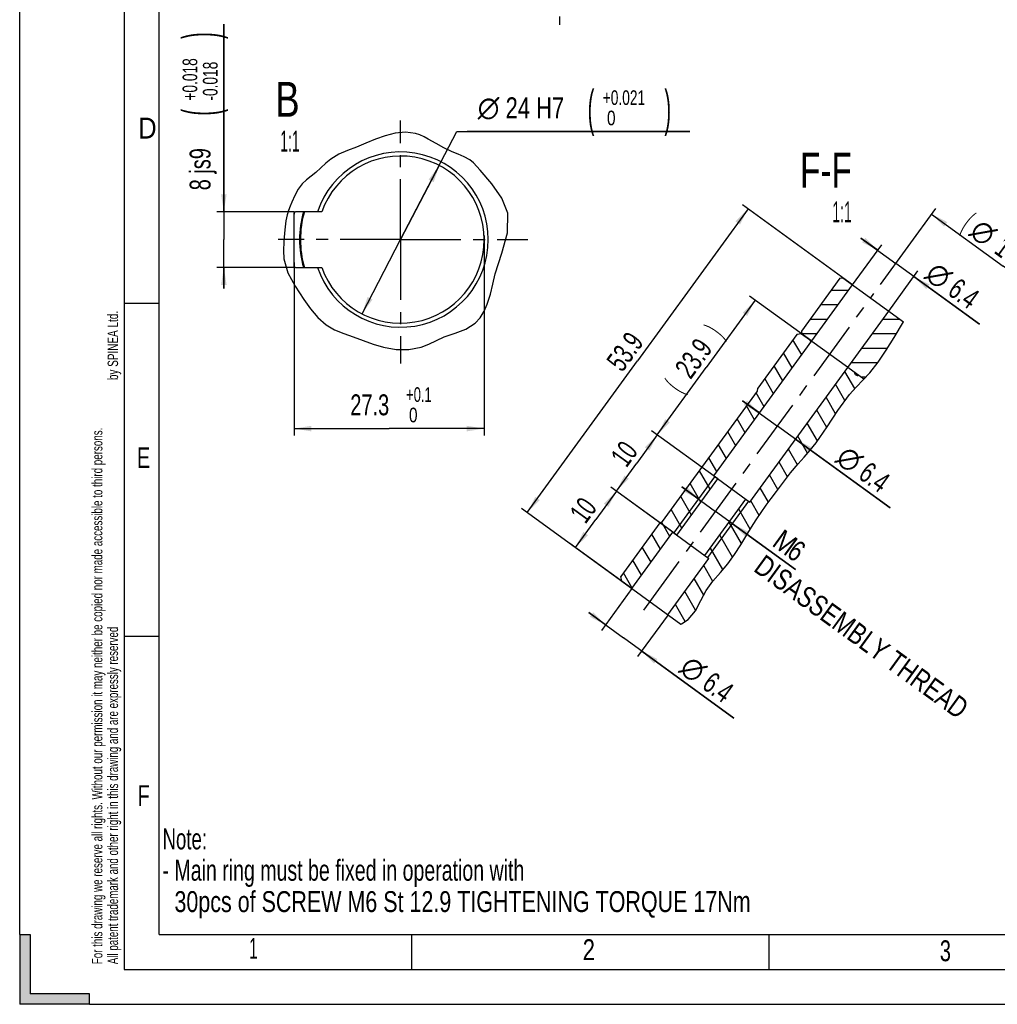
# Model space of a CAD drawing. Header units: millimetres. Extents: x 0 to 420, y 0 to 297.
# Tile 1 of 10: x 0 to 140, y 0 to 141. Entities that reach past the tile are written whole.
import ezdxf
from ezdxf.enums import TextEntityAlignment as Align

# ---------------------------------------------------------------- set-up
doc = ezdxf.new("R2010")
doc.units = ezdxf.units.MM
doc.header["$LTSCALE"] = 23.1
doc.linetypes.add('CENTER', pattern=[0.6, 0.375, -0.075, 0.075, -0.075])
doc.layers.get('0').update_dxf_attribs({"linetype": 'CONTINUOUS'})
doc.layers.add('02___PRT_ALL_AXES', color=7, linetype='CONTINUOUS')
doc.styles.get("Standard").update_dxf_attribs({"font": 'txt', "width": 0.8})
doc.styles.add('TEXTSTYLE_1', font='gdt', dxfattribs={"width": 0.8})
doc.dimstyles.new('DIMSTYLE_10', dxfattribs={"dimtxt": 3, "dimasz": 2.5, "dimexe": 1, "dimexo": 0, "dimgap": 0.75, "dimtad": 1, "dimdec": 3, "dimdsep": 46, "dimtxsty": 'Standard', "dimblk": '_FILLED', "dimblk1": '_FILLED', "dimblk2": '_FILLED', "dimcen": 0.09, "dimclrt": 7, "dimadec": 0, "dimazin": 0, "dimtp": 0.1, "dimtm": 0.1, "dimtfac": 1, "dimtdec": 3, "dimtofl": 0, "dimtmove": 0, "dimatfit": 3, "dimldrblk": '_FILLED', "dimfxl": 0, "dimtolj": 1, "dimarcsym": 0})
doc.dimstyles.new('DIMSTYLE_11', dxfattribs={"dimtxt": 3, "dimasz": 2.5, "dimexe": 1, "dimexo": 0, "dimgap": 0.75, "dimtad": 1, "dimdec": 3, "dimdsep": 46, "dimtxsty": 'Standard', "dimblk": '_FILLED', "dimblk1": '_FILLED', "dimblk2": '_FILLED', "dimcen": 0.09, "dimclrt": 7, "dimadec": 0, "dimazin": 0, "dimtp": 0.3, "dimtm": 0.3, "dimtfac": 1, "dimtdec": 3, "dimtofl": 0, "dimtmove": 0, "dimatfit": 3, "dimldrblk": '_FILLED', "dimfxl": 0, "dimtolj": 1, "dimarcsym": 0})
doc.dimstyles.new('DIMSTYLE_21', dxfattribs={"dimtxt": 3, "dimasz": 2.5, "dimexe": 1, "dimexo": 0, "dimgap": 0.75, "dimtad": 1, "dimdec": 3, "dimdsep": 46, "dimtxsty": 'Standard', "dimblk": '_FILLED', "dimblk1": '_FILLED', "dimblk2": '_FILLED', "dimcen": 0.09, "dimclrt": 7, "dimadec": 0, "dimazin": 0, "dimtp": 0.5, "dimtm": 0.5, "dimtfac": 1, "dimtdec": 3, "dimtofl": 0, "dimtmove": 0, "dimatfit": 3, "dimldrblk": '_FILLED', "dimfxl": 0, "dimtolj": 1, "dimarcsym": 0})
doc.dimstyles.new('DIMSTYLE_22', dxfattribs={"dimtxt": 3, "dimasz": 2.5, "dimexe": 1, "dimexo": 0, "dimtad": 1, "dimdec": 4, "dimdsep": 46, "dimtxsty": 'Standard', "dimblk": '_FILLED', "dimblk1": '_FILLED', "dimblk2": '_FILLED', "dimcen": 0.09, "dimclrt": 7, "dimadec": 0, "dimazin": 0, "dimtol": 1, "dimtp": 0.021, "dimtfac": 0.7, "dimtdec": 4, "dimtmove": 0, "dimatfit": 2, "dimldrblk": '_FILLED', "dimfxl": 0, "dimtolj": 1, "dimarcsym": 0})
doc.dimstyles.new('DIMSTYLE_23', dxfattribs={"dimtxt": 3, "dimasz": 2.5, "dimexe": 1, "dimexo": 0, "dimgap": 0.75, "dimtad": 1, "dimdec": 3, "dimdsep": 46, "dimtxsty": 'Standard', "dimblk": '_FILLED', "dimblk1": '_FILLED', "dimblk2": '_FILLED', "dimcen": 0.09, "dimclrt": 7, "dimadec": 0, "dimazin": 0, "dimtol": 1, "dimtp": 0.018, "dimtm": 0.018, "dimtfac": 0.7, "dimtdec": 3, "dimtofl": 0, "dimtmove": 0, "dimatfit": 3, "dimldrblk": '_FILLED', "dimfxl": 0, "dimtolj": 1, "dimarcsym": 0})
doc.dimstyles.new('DIMSTYLE_24', dxfattribs={"dimtxt": 3, "dimasz": 2.5, "dimexe": 1, "dimexo": 0, "dimgap": 0.75, "dimtad": 1, "dimdec": 3, "dimdsep": 46, "dimtxsty": 'Standard', "dimblk": '_FILLED', "dimblk1": '_FILLED', "dimblk2": '_FILLED', "dimcen": 0.09, "dimclrt": 7, "dimadec": 0, "dimazin": 0, "dimtol": 1, "dimtp": 0.1, "dimtfac": 0.7, "dimtdec": 3, "dimtofl": 0, "dimtmove": 0, "dimatfit": 3, "dimldrblk": '_FILLED', "dimfxl": 0, "dimtolj": 1, "dimarcsym": 0})
doc.dimstyles.new('DIMSTYLE_9', dxfattribs={"dimtxt": 3, "dimasz": 2.5, "dimexe": 1, "dimexo": 0, "dimgap": 0.75, "dimtad": 1, "dimdec": 3, "dimdsep": 46, "dimtxsty": 'Standard', "dimblk": '_FILLED', "dimblk1": '_FILLED', "dimblk2": '_FILLED', "dimcen": 0.09, "dimclrt": 7, "dimadec": 0, "dimazin": 0, "dimtp": 0.2, "dimtm": 0.2, "dimtfac": 1, "dimtdec": 3, "dimtofl": 0, "dimtmove": 0, "dimatfit": 3, "dimldrblk": '_FILLED', "dimfxl": 0, "dimtolj": 1, "dimarcsym": 0})

# ---------------------------------------------------------------- blocks, each defined once
blk = doc.blocks.new('_FILLED')
at = {"color": 0, "linetype": 'ByBlock'}
blk.add_solid([(0, 0), (-1, 0.16), (-1, -0.16)], dxfattribs=at)
blk = doc.blocks.new('*D17')
at = {"color": 7, "linetype": 'Continuous'}
for p, q in [((100.21, 75.43), (90.7, 82.34)), ((91.51, 81.75), (88.57, 77.7)), ((85.64, 73.66), (88.57, 77.7)), ((93.87, 67.68), (84.83, 74.25))]:
    blk.add_line(p, q, dxfattribs=at)
at = {"color": 7, "linetype": 'Continuous', "xscale": 2.5, "yscale": 2.5, "zscale": 2.5}
for p, rotation in [((91.51, 81.75), 54), ((85.64, 73.66), 234)]:
    blk.add_blockref('_FILLED', p, dxfattribs=dict(at, rotation=rotation))
at = {"color": 7, "linetype": 'Continuous', "width": 0.678571}
blk.add_text('10', height=3, rotation=54, dxfattribs=at).set_placement((87.97, 78.15), align=Align.CENTER)
blk = doc.blocks.new('*D18')
at = {"color": 7, "linetype": 'Continuous'}
for p, q in [((97.46, 72.53), (95.03, 74.29)), ((95.03, 74.29), (99.88, 70.77)), ((111.37, 62.42), (99.88, 70.77)), ((102.31, 69), (111.37, 62.42))]:
    blk.add_line(p, q, dxfattribs=at)
at = {"color": 7, "linetype": 'Continuous', "xscale": 2.5, "yscale": 2.5, "zscale": 2.5}
for p, rotation in [((97.46, 72.53), 324), ((102.31, 69), 144)]:
    blk.add_blockref('_FILLED', p, dxfattribs=dict(at, rotation=rotation))
at = {"color": 7, "linetype": 'Continuous'}
for s, width, p in [('M', 0.857143, (107.83, 65.92)), ('6', 0.785714, (109.91, 64.41)), ('DISASSEMBLY THREAD', 0.794974, (105.18, 62.28))]:
    blk.add_text(s, height=3, rotation=-36, dxfattribs=dict(at, width=width)).set_placement(p)
blk = doc.blocks.new('*D21')
at = {"color": 7, "linetype": 'Continuous'}
for p, q in [((105.56, 101.08), (98.54, 91.42)), ((113.67, 95.19), (104.75, 101.67)), ((91.51, 81.75), (98.54, 91.42)), ((100.19, 75.45), (90.7, 82.34))]:
    blk.add_line(p, q, dxfattribs=at)
at = {"color": 7, "linetype": 'Continuous', "xscale": 2.5, "yscale": 2.5, "zscale": 2.5}
for p, rotation in [((105.56, 101.08), 54), ((91.51, 81.75), 234)]:
    blk.add_blockref('_FILLED', p, dxfattribs=dict(at, rotation=rotation))
at = {"color": 7, "linetype": 'Continuous'}
for s, width, p in [(')', 0.428571, (100.83, 95.85)), ('23.9', 0.714286, (97.93, 91.86)), ('(', 0.428571, (95.03, 87.87))]:
    blk.add_text(s, height=3, rotation=54, dxfattribs=dict(at, width=width)).set_placement(p, align=Align.CENTER)
blk = doc.blocks.new('*D22')
at = {"color": 7, "linetype": 'Continuous'}
for p, q in [((119.55, 103.28), (103.72, 114.78)), ((104.53, 114.19), (88.69, 92.39)), ((72.85, 70.59), (88.69, 92.39)), ((87.63, 59.85), (72.04, 71.18))]:
    blk.add_line(p, q, dxfattribs=at)
at = {"color": 7, "linetype": 'Continuous', "xscale": 2.5, "yscale": 2.5, "zscale": 2.5}
for p, rotation in [((104.53, 114.19), 54), ((72.85, 70.59), 234)]:
    blk.add_blockref('_FILLED', p, dxfattribs=dict(at, rotation=rotation))
at = {"color": 7, "linetype": 'Continuous', "width": 0.696429}
blk.add_text('53.9', height=3, rotation=54, dxfattribs=at).set_placement((88.08, 92.83), align=Align.CENTER)
blk = doc.blocks.new('*D24')
at = {"color": 7, "linetype": 'Continuous'}
for p, q in [((106.19, 84.89), (103.76, 86.65)), ((103.76, 86.65), (108.77, 83.01)), ((124.95, 71.25), (108.77, 83.01)), ((111.36, 81.13), (124.95, 71.25))]:
    blk.add_line(p, q, dxfattribs=at)
at = {"color": 7, "linetype": 'Continuous', "xscale": 2.5, "yscale": 2.5, "zscale": 2.5}
for p, rotation in [((106.19, 84.89), 324), ((111.36, 81.13), 144)]:
    blk.add_blockref('_FILLED', p, dxfattribs=dict(at, rotation=rotation))
at = {"color": 7, "linetype": 'Continuous', "style": 'TEXTSTYLE_1'}
blk.add_text('n', height=3, rotation=-36, dxfattribs=at).set_placement((116.96, 77.99))
at = {"color": 7, "linetype": 'Continuous', "width": 0.714286}
blk.add_text('6.4', height=3, rotation=-36, dxfattribs=at).set_placement((120.19, 75.64))
blk = doc.blocks.new('*D29')
at = {"color": 7, "linetype": 'Continuous'}
for p, q in [((119.55, 103.28), (123.74, 109.05)), ((123.16, 108.24), (120.73, 110.01)), ((120.73, 110.01), (125.74, 106.36)), ((137.77, 97.63), (125.74, 106.36)), ((124.73, 99.52), (128.92, 105.29)), ((128.33, 104.48), (137.77, 97.63))]:
    blk.add_line(p, q, dxfattribs=at)
at = {"color": 7, "linetype": 'Continuous', "xscale": 2.5, "yscale": 2.5, "zscale": 2.5}
for p, rotation in [((123.16, 108.24), 324), ((128.33, 104.48), 144)]:
    blk.add_blockref('_FILLED', p, dxfattribs=dict(at, rotation=rotation))
at = {"color": 7, "linetype": 'Continuous', "style": 'TEXTSTYLE_1'}
blk.add_text('n', height=3, rotation=-36, dxfattribs=at).set_placement((129.77, 104.37))
at = {"color": 7, "linetype": 'Continuous', "width": 0.714286}
blk.add_text('6.4', height=3, rotation=-36, dxfattribs=at).set_placement((133.01, 102.01))
blk = doc.blocks.new('*D39')
at = {"color": 7, "linetype": 'Continuous'}
for p, q in [((85.64, 73.66), (82.7, 69.61)), ((94.31, 67.35), (84.83, 74.25)), ((79.76, 65.57), (82.7, 69.61)), ((87.87, 59.68), (78.95, 66.16))]:
    blk.add_line(p, q, dxfattribs=at)
at = {"color": 7, "linetype": 'Continuous', "xscale": 2.5, "yscale": 2.5, "zscale": 2.5}
for p, rotation in [((85.64, 73.66), 54), ((79.76, 65.57), 234)]:
    blk.add_blockref('_FILLED', p, dxfattribs=dict(at, rotation=rotation))
at = {"color": 7, "linetype": 'Continuous', "width": 0.678571}
blk.add_text('10', height=3, rotation=54, dxfattribs=at).set_placement((82.09, 70.06), align=Align.CENTER)
blk = doc.blocks.new('*D40')
at = {"color": 7, "linetype": 'Continuous'}
for p, q in [((87.87, 59.68), (83.51, 53.67)), ((84.09, 54.48), (81.67, 56.24)), ((81.67, 56.24), (86.68, 52.6)), ((93.05, 55.91), (88.68, 49.91)), ((102.51, 41.1), (86.68, 52.6)), ((89.27, 50.72), (102.51, 41.1))]:
    blk.add_line(p, q, dxfattribs=at)
at = {"color": 7, "linetype": 'Continuous', "xscale": 2.5, "yscale": 2.5, "zscale": 2.5}
for p, rotation in [((84.09, 54.48), 324), ((89.27, 50.72), 144)]:
    blk.add_blockref('_FILLED', p, dxfattribs=dict(at, rotation=rotation))
at = {"color": 7, "linetype": 'Continuous', "style": 'TEXTSTYLE_1'}
blk.add_text('n', height=3, rotation=-36, dxfattribs=at).set_placement((94.52, 47.84))
at = {"color": 7, "linetype": 'Continuous', "width": 0.714286}
blk.add_text('6.4', height=3, rotation=-36, dxfattribs=at).set_placement((97.75, 45.48))
blk = doc.blocks.new('DOUBLE_FILLED')
at = {"color": 0, "linetype": 'ByBlock'}
for points in [[(-1, 0), (-2, 0.16), (-2, -0.16)], [(0, 0), (-1, 0.16), (-1, -0.16)]]:
    blk.add_solid(points, dxfattribs=at)
blk = doc.blocks.new('*D58')
at = {"color": 7, "linetype": 'Continuous'}
for p, q in [((123.55, 103.35), (131.47, 114.24)), ((130.88, 113.44), (141.13, 105.99)), ((151.38, 98.55), (141.13, 105.99))]:
    blk.add_line(p, q, dxfattribs=at)
at = {"color": 7, "linetype": 'Continuous', "xscale": 2.5, "yscale": 2.5, "zscale": 2.5}
for name, p, rotation in [('_FILLED', (130.88, 113.44), 144), ('DOUBLE_FILLED', (151.38, 98.55), 324)]:
    blk.add_blockref(name, p, dxfattribs=dict(at, rotation=rotation))
at = {"color": 7, "linetype": 'Continuous'}
for s, width, p in [('(', 0.428571, (135.28, 111.17)), ('177', 0.714286, (141.63, 106.55)), (')', 0.428571, (144.75, 104.29))]:
    blk.add_text(s, height=3, rotation=-36, dxfattribs=dict(at, width=width)).set_placement(p, align=Align.CENTER)
at = {"color": 7, "linetype": 'Continuous', "style": 'TEXTSTYLE_1'}
blk.add_text('n', height=3, rotation=-36, dxfattribs=at).set_placement((137.41, 109.62), align=Align.CENTER)
blk = doc.blocks.new('*D59')
at = {"color": 7, "linetype": 'Continuous'}
for p, q in [((54.67, 109.78), (62.74, 125.29)), ((62.74, 125.29), (96.18, 125.29)), ((96.18, 125.29), (64.24, 125.29)), ((60.21, 120.43), (54.67, 109.78)), ((49.13, 99.14), (54.67, 109.78))]:
    blk.add_line(p, q, dxfattribs=at)
at = {"color": 7, "linetype": 'Continuous', "xscale": 2.5, "yscale": 2.5, "zscale": 2.5}
for p, rotation in [((60.21, 120.43), 62.5139714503), ((49.13, 99.14), 242.5139714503)]:
    blk.add_blockref('_FILLED', p, dxfattribs=dict(at, rotation=rotation))
at = {"color": 7, "linetype": 'Continuous'}
for s, height, width, p in [('(', 5.03, 0.428571, (81.52, 126.19)), (')', 5.03, 0.428571, (92.53, 126.19)), ('24 H7', 3, 0.785714, (69.74, 127.2)), ('+0.021', 2.1, 0.702381, (83.68, 129.11)), (' 0', 2.1, 0.785714, (83.68, 126.19))]:
    blk.add_text(s, height=height, dxfattribs=dict(at, width=width)).set_placement(p)
at = {"color": 7, "linetype": 'Continuous', "style": 'TEXTSTYLE_1'}
blk.add_text('n', height=3, dxfattribs=at).set_placement((65.74, 127.2))
blk = doc.blocks.new('*D60')
at = {"color": 7, "linetype": 'Continuous'}
for p, q in [((29.3, 113.78), (29.3, 140.73)), ((29.3, 140.73), (29.3, 109.78)), ((39.37, 113.78), (28.3, 113.78)), ((29.3, 102.78), (29.3, 109.78)), ((39.37, 105.78), (28.3, 105.78)), ((29.3, 105.78), (29.3, 102.78))]:
    blk.add_line(p, q, dxfattribs=at)
at = {"color": 7, "linetype": 'Continuous', "xscale": 2.5, "yscale": 2.5, "zscale": 2.5}
for p, rotation in [((29.3, 113.78), 270), ((29.3, 105.78), 90)]:
    blk.add_blockref('_FILLED', p, dxfattribs=dict(at, rotation=rotation))
at = {"color": 7, "linetype": 'Continuous'}
for s, height, width, p in [(')', 5.03, 0.428571, (28.4, 138.58)), ('+0.018', 2.1, 0.702381, (25.48, 129.73)), ('-0.018', 2.1, 0.702381, (28.4, 129.73)), ('(', 5.03, 0.428571, (28.4, 127.58)), ('8 js9', 3, 0.714286, (27.39, 116.86))]:
    blk.add_text(s, height=height, rotation=90, dxfattribs=dict(at, width=width)).set_placement(p)
blk = doc.blocks.new('*D61')
at = {"color": 7, "linetype": 'Continuous'}
for p, q in [((66.67, 110.38), (66.67, 81.65)), ((39.37, 106.51), (39.37, 81.65)), ((39.37, 82.65), (53.02, 82.65)), ((66.67, 82.65), (53.02, 82.65))]:
    blk.add_line(p, q, dxfattribs=at)
at = {"color": 7, "linetype": 'Continuous', "xscale": 2.5, "yscale": 2.5, "zscale": 2.5, "rotation": 180}
blk.add_blockref('_FILLED', (39.37, 82.65), dxfattribs=at)
at = {"color": 7, "linetype": 'Continuous', "xscale": 2.5, "yscale": 2.5, "zscale": 2.5}
blk.add_blockref('_FILLED', (66.67, 82.65), dxfattribs=at)
at = {"color": 7, "linetype": 'Continuous'}
for s, height, width, p in [('+0.1', 2.1, 0.660714, (57.3, 86.48)), ('27.3', 3, 0.714286, (50.24, 84.56)), (' 0', 2.1, 0.785714, (56.18, 83.55))]:
    blk.add_text(s, height=height, dxfattribs=dict(at, width=width)).set_placement(p, align=Align.CENTER)

msp = doc.modelspace()

# ---------------------------------------------------------------- linework, layer by layer
at = {"color": 7, "linetype": 'Continuous'}
for p, q in [((15, 292), (15, 5)), ((0, 10), (0, 287)), ((20, 10), (20, 287)), ((52.453253, 124.669026), (51.053652, 124.175659)), ((53.901417, 125.036516), (52.453253, 124.669026)), ((55.372078, 125.18686), (53.901417, 125.036516)), ((56.803565, 125.012472), (55.372078, 125.18686)), ((57.430978, 124.800793), (56.803565, 125.012472)), ((58.040467, 124.524842), (57.430978, 124.800793)), ((58.635275, 124.211099), (58.040467, 124.524842)), ((48.331905, 123.06628), (47.059531, 122.575567)), ((49.695022, 123.623505), (48.331905, 123.06628)), ((51.053652, 124.175659), (49.695022, 123.623505)), ((59.766525, 123.568593), (58.635275, 124.211099)), ((60.897115, 122.939316), (59.766525, 123.568593)), ((45.81513, 122.033762), (44.668485, 121.349052)), ((47.059531, 122.575567), (45.81513, 122.033762)), ((62.069732, 122.379388), (60.897115, 122.939316)), ((62.940395, 122.038084), (62.069732, 122.379388)), ((63.79841, 121.682399), (62.940395, 122.038084)), ((64.588333, 121.23457), (63.79841, 121.682399)), ((43.927967, 120.731744), (43.220847, 120.060332)), ((44.668485, 121.349052), (43.927967, 120.731744)), ((65.118276, 120.795144), (64.588333, 121.23457)), ((65.604954, 120.288637), (65.118276, 120.795144)), ((66.076598, 119.746305), (65.604954, 120.288637)), ((41.822592, 118.881834), (41.15452, 118.366185)), ((42.493329, 119.402859), (41.822592, 118.881834)), ((43.220847, 120.060332), (42.493329, 119.402859)), ((67.752217, 117.788018), (66.076598, 119.746305)), ((40.547137, 117.800113), (39.954258, 117.001281)), ((41.15452, 118.366185), (40.547137, 117.800113)), ((69.213263, 115.73895), (67.752217, 117.788018)), ((39.476684, 116.105084), (39.058873, 115.16703)), ((39.954258, 117.001281), (39.476684, 116.105084)), ((38.800346, 114.560385), (38.564433, 113.952224)), ((39.058873, 115.16703), (38.800346, 114.560385)), ((70.083464, 113.564283), (69.213263, 115.73895)), ((38.371981, 113.33532), (38.201158, 112.475482)), ((38.564433, 113.952224), (38.371981, 113.33532)), ((39.369266, 113.580874), (39.369266, 105.980874)), ((43.355557, 113.780874), (39.569265, 113.780874)), ((70.028111, 110.751303), (70.083464, 113.564283)), ((38.201158, 112.475482), (38.102212, 111.594896)), ((38.028536, 110.702236), (37.916787, 109.465308)), ((38.102212, 111.594896), (38.028536, 110.702236)), ((69.204156, 107.814483), (70.028111, 110.751303)), ((37.916787, 109.465308), (37.850064, 108.238601)), ((37.850064, 108.238601), (37.914054, 107.038816)), ((68.251753, 104.86366), (69.204156, 107.814483)), ((37.914054, 107.038816), (38.496089, 105.00634)), ((38.496089, 105.00634), (39.527377, 103.072899)), ((39.569265, 105.780874), (43.355557, 105.780874)), ((67.89178, 103.396992), (68.251753, 104.86366)), ((67.548328, 101.94888), (67.89178, 103.396992)), ((99.624096, 75.856519), (119.550016, 103.282195)), ((117.715178, 104.244425), (112.190018, 96.639696)), ((117.715178, 104.244425), (118.13426, 104.310802)), ((118.13426, 104.310802), (126.840606, 97.985271)), ((39.527377, 103.072899), (40.776101, 101.20024)), ((67.106935, 100.513348), (67.548328, 101.94888)), ((116.460746, 102.517848), (118.994685, 102.517848)), ((15, 100.67), (20, 100.67)), ((40.776101, 101.20024), (41.744024, 99.834346)), ((66.668228, 99.496402), (67.106935, 100.513348)), ((114.952233, 100.441559), (117.486173, 100.441559)), ((41.744024, 99.834346), (42.785364, 98.580173)), ((66.101697, 98.556131), (66.668228, 99.496402)), ((104.801804, 72.094693), (124.727724, 99.52037)), ((42.785364, 98.580173), (43.981594, 97.536819)), ((43.981594, 97.536819), (45.196508, 96.849131)), ((64.045101, 96.938527), (65.389706, 97.765783)), ((65.389706, 97.765783), (66.101697, 98.556131)), ((113.443721, 98.365269), (115.97766, 98.365269)), ((123.888495, 98.365269), (126.317583, 98.365269)), ((125.521613, 95.738561), (126.840606, 97.985271)), ((45.196508, 96.849131), (46.518468, 96.307082)), ((46.518468, 96.307082), (47.873978, 95.819591)), ((60.924913, 95.819591), (62.500616, 96.371238)), ((62.500616, 96.371238), (64.045101, 96.938527)), ((111.517531, 96.139423), (105.933572, 88.453761)), ((112.215933, 96.250039), (111.517531, 96.139423)), ((112.190018, 96.639696), (112.256389, 96.220645)), ((112.215933, 96.250039), (113.672163, 95.192025)), ((112.245566, 96.28898), (114.469148, 96.28898)), ((122.379983, 96.28898), (125.844752, 96.28898)), ((47.873978, 95.819591), (49.314306, 95.278978)), ((49.314306, 95.278978), (50.750301, 94.761093)), ((50.750301, 94.761093), (52.224289, 94.331327)), ((57.604938, 94.331327), (58.718218, 94.774579)), ((58.718218, 94.774579), (59.808213, 95.306756)), ((59.808213, 95.306756), (60.924913, 95.819591)), ((112.235757, 93.214982), (110.976926, 95.395343)), ((113.586921, 95.074699), (113.408644, 95.383483)), ((118.817096, 91.454012), (113.70462, 95.168444)), ((124.364745, 93.884997), (125.521613, 95.738561)), ((52.224289, 94.331327), (54.027958, 94.022852)), ((54.027958, 94.022852), (55.851536, 93.998291)), ((55.851536, 93.998291), (57.604938, 94.331327)), ((110.884594, 91.355266), (109.625762, 93.535626)), ((120.87147, 94.212691), (124.569269, 94.212691)), ((123.229072, 92.206396), (124.364745, 93.884997)), ((119.362958, 92.136401), (123.173372, 92.136401)), ((121.992518, 90.652512), (123.229072, 92.206396)), ((109.533431, 89.495549), (108.274599, 91.675909)), ((119.865233, 88.400342), (118.44092, 90.867325)), ((121.156601, 89.754263), (118.849872, 91.4302)), ((121.037661, 89.626455), (121.992518, 90.652512)), ((108.182268, 87.635832), (106.923436, 89.816193)), ((120.04598, 88.600278), (121.037661, 89.626455)), ((120.735636, 90.060112), (121.441226, 90.060112)), ((92.273132, 69.31152), (105.86955, 88.025383)), ((106.831104, 85.776116), (105.681736, 87.76688)), ((105.86955, 88.025383), (105.933572, 88.453761)), ((118.443564, 86.662745), (117.089757, 89.007609)), ((119.086205, 87.538605), (120.04598, 88.600278)), ((117.107586, 84.776726), (115.738593, 87.147892)), ((117.41976, 85.267395), (119.086205, 87.538605)), ((105.479941, 83.916399), (104.330573, 85.907163)), ((115.833471, 82.783559), (114.38743, 85.288175)), ((115.908164, 82.891499), (117.41976, 85.267395)), ((104.128778, 82.056682), (102.97941, 84.047446)), ((114.511536, 80.873218), (113.036267, 83.428459)), ((102.777615, 80.196966), (101.628247, 82.18773)), ((114.311547, 80.584212), (115.908164, 82.891499)), ((113.091788, 79.132293), (111.685104, 81.568742)), ((113.471496, 79.562951), (114.311547, 80.584212)), ((101.426451, 78.337249), (100.277083, 80.328013)), ((111.628027, 77.467601), (110.33394, 79.709026)), ((112.594725, 78.568532), (113.471496, 79.562951)), ((100.075288, 76.477532), (98.92592, 78.468296)), ((110.207763, 75.727571), (108.982777, 77.849309)), ((111.716624, 77.574101), (112.594725, 78.568532)), ((99.107248, 73.954228), (97.574757, 76.60858)), ((110.64499, 76.285913), (111.716624, 77.574101)), ((93.908047, 67.648792), (99.785899, 75.738962)), ((94.312555, 67.354899), (100.190408, 75.445069)), ((99.624096, 75.856519), (104.801804, 72.094693)), ((108.824451, 73.923539), (107.631614, 75.989592)), ((108.602717, 73.629819), (109.612219, 74.967058)), ((109.612219, 74.967058), (110.64499, 76.285913)), ((97.756084, 72.094511), (96.223594, 74.748863)), ((107.462482, 72.082537), (106.280451, 74.129876)), ((107.863994, 72.634803), (108.602717, 73.629819)), ((96.404921, 70.234794), (94.87243, 72.889146)), ((98.35764, 64.415973), (104.235493, 72.506143)), ((98.762148, 64.122081), (104.640001, 72.21225)), ((106.131857, 70.187248), (104.929288, 72.270159)), ((107.135428, 71.632687), (107.863994, 72.634803)), ((95.053758, 68.375078), (93.521267, 71.02943)), ((104.847797, 68.211304), (103.195002, 71.07403)), ((106.422982, 70.619708), (107.135428, 71.632687)), ((91.885504, 69.118255), (92.273132, 69.31152)), ((105.019385, 68.488619), (105.710604, 69.561483)), ((105.710604, 69.561483), (106.422982, 70.619708)), ((91.885504, 69.118255), (86.301544, 61.432594)), ((93.319472, 67.178949), (92.12956, 69.239937)), ((103.603297, 66.166843), (101.843838, 69.214314)), ((104.347044, 67.402004), (105.019385, 68.488619)), ((87.868391, 59.676179), (93.746243, 67.766349)), ((91.968309, 65.319233), (90.709477, 67.499593)), ((93.746243, 67.766349), (98.923952, 64.004523)), ((102.322623, 64.185034), (100.492675, 67.354597)), ((103.493468, 65.984448), (104.347044, 67.402004)), ((90.617146, 63.459516), (89.358314, 65.639876)), ((100.926417, 62.403335), (99.141512, 65.49488)), ((102.612333, 64.586712), (103.493468, 65.984448)), ((89.265982, 61.599799), (88.007151, 63.78016)), ((93.046099, 55.914354), (98.923952, 64.004523)), ((101.648324, 63.250128), (102.612333, 64.586712)), ((99.475766, 60.715935), (98.173471, 62.971576)), ((100.578356, 61.995062), (101.648324, 63.250128)), ((86.41216, 60.734193), (86.301544, 61.432594)), ((87.914819, 59.740083), (86.655987, 61.920443)), ((98.184662, 58.752194), (96.822308, 61.111859)), ((99.497947, 60.746716), (100.578356, 61.995062)), ((86.41216, 60.734193), (94.884614, 54.578595)), ((97.758799, 57.951682), (98.534417, 59.409642)), ((98.534417, 59.409642), (99.497947, 60.746716)), ((97.015549, 56.577157), (95.471145, 59.252142)), ((95.515794, 54.974807), (94.119982, 57.392426)), ((96.976029, 56.504072), (97.758799, 57.951682)), ((94.967093, 54.608369), (95.939494, 55.257766)), ((95.939494, 55.257766), (96.976029, 56.504072)), ((94.884614, 54.578595), (94.967093, 54.608369)), ((15, 52.84), (20, 52.84)), ((0, 10), (0, 0)), ((0, 10), (1.5, 10)), ((1.5, 10), (1.5, 1.5)), ((20, 10), (410, 10)), ((56.25, 10), (56.25, 5)), ((107.5, 10), (107.5, 5)), ((15, 5), (415, 5)), ((10, 1.5), (1.5, 1.5)), ((10, 0), (10, 1.5)), ((10, 0), (0, 0)), ((10, 0), (410, 0))]:
    msp.add_line(p, q, dxfattribs=at)
for centre, radius, start, end in [((54.669266, 109.780874), 12.57735, 198.54395093, 161.45604907), ((54.669266, 109.780874), 12, 199.47122063, 160.52877937), ((54.669266, 109.780874), 15.708824, 165.31637593, 166.99283634), ((39.569266, 113.580874), 0.2, 90, 180), ((54.669266, 109.780874), 14.5, 163.98484687, 196.01515313), ((54.669266, 109.780874), 14.377777, 163.84562909, 196.15437091), ((54.669266, 109.780874), 15.708824, 193.00716366, 194.68362407), ((39.569266, 105.980874), 0.2, 180, 270), ((120.221405, 90.680936), 0.4, 174, 294)]:
    msp.add_arc(centre, radius, start, end, dxfattribs=at)
for points in [[(1.5, 1.5), (0, 0), (1.5, 10)], [(0, 0), (0, 10), (1.5, 10)], [(10, 1.5), (0, 0), (1.5, 1.5)], [(10, 1.5), (10, 0), (0, 0)]]:
    msp.add_solid(points, dxfattribs=at)
at = {"layer": '02___PRT_ALL_AXES', "color": 7, "linetype": 'CENTER'}
for p, q in [((77.483488, 197.261172), (77.483488, 140.614113)), ((54.669266, 109.780874), (54.669266, 126.891994)), ((54.669266, 109.780874), (37.119196, 109.780874)), ((54.669266, 109.780874), (72.935629, 109.780874)), ((54.669266, 109.780874), (54.669266, 92.01318)), ((89.575567, 56.581741), (122.613617, 102.054715))]:
    msp.add_line(p, q, dxfattribs=at)

# ---------------------------------------------------------------- texts
at = {"color": 7, "linetype": 'Continuous'}
for s, height, width, p in [('B', 5, 0.785714, (40.174697, 127.417027)), ('1:1', 3, 0.5, (40.174697, 122.417027)), ('F-F', 5, 0.714286, (119.432039, 117.259253)), ('1:1', 3, 0.5, (119.432039, 112.259253))]:
    msp.add_text(s, height=height, dxfattribs=dict(at, width=width)).set_placement(p, align=Align.RIGHT)
for s, width, p in [('D', 0.904762, (17.029792, 124.288266)), ('E', 0.714286, (16.828042, 76.977919)), ('F', 0.714286, (16.928917, 28.457073)), ('Note:', 0.666667, (20.497619, 22.243665)), ('- Main ring must be fixed in operation with', 0.699336, (20.497619, 17.743665)), ('  30pcs of SCREW M6 St 12.9 TIGHTENING TORQUE 17Nm', 0.768095, (20.497619, 13.243665)), ('1', 0.571429, (32.909586, 6.535719)), ('2', 0.785714, (80.809057, 6.342592)), ('3', 0.714286, (132.063518, 6.18391))]:
    msp.add_text(s, height=3, dxfattribs=dict(at, width=width)).set_placement(p)
for s, width, p in [('by SPINEA Ltd.', 0.712585, (14.118483, 89.612703)), ('For this drawing we reserve all rights. Without our permission it may neither be copied nor made accessible to third persons.', 0.7, (11.868483, 5.75556)), ('All patent trademark and other right in this drawing and are expressly reserved ', 0.696429, (14.118483, 5.75556))]:
    msp.add_text(s, height=1.5, rotation=90, dxfattribs=dict(at, width=width)).set_placement(p)

# ---------------------------------------------------------------- dimensions: what is measured, and where the dimension line sits
dim = msp.add_linear_dim(base=(29.300421, 105.780874), p1=(39.369266, 113.780874), p2=(39.369266, 105.780874), angle=270, dimstyle='DIMSTYLE_23', override={"dimpost": '<>js9'}, dxfattribs=at)
dim.commit()
dim.dimension.update_dxf_attribs({"geometry": '*D60', "text_midpoint": (29.300421, 128.797173), "dimtype": 160})
dim = msp.add_diameter_dim_2p(p1=(60.207653, 120.426355), p2=(49.130878, 99.135393), text='%%c<>', dimstyle='DIMSTYLE_22', override={"dimtih": 1, "dimtoh": 1, "dimpost": '<>H7'}, dxfattribs=at)
dim.commit()
dim.dimension.update_dxf_attribs({"geometry": '*D59', "text_midpoint": (80.208042, 128.699836), "dimtype": 163})
for base, p1, p2, angle, dimstyle, picture, middle in [((104.530132, 114.194779), (87.634702, 59.845964), (119.550016, 103.282195), 54, 'DIMSTYLE_11', '*D22', (88.437413, 92.045052)), ((91.51318, 81.749444), (93.865083, 67.680007), (100.212612, 75.428937), 54, 'DIMSTYLE_9', '*D17', (88.322345, 77.357635)), ((79.757475, 65.569104), (94.312555, 67.354899), (87.868391, 59.676179), 234, 'DIMSTYLE_9', '*D39', (82.444494, 69.267467))]:
    dim = msp.add_linear_dim(base=base, p1=p1, p2=p2, angle=angle, dimstyle=dimstyle, dxfattribs=at)
    dim.commit()
    dim.dimension.update_dxf_attribs({"geometry": picture, "text_midpoint": middle, "dimtype": 160})
dim = msp.add_linear_dim(base=(130.882556, 113.435934), p1=(150.789504, 97.736622), p2=(123.552959, 103.347609), angle=144, text='(%%c177)', dimstyle='DIMSTYLE_21', override={"dimblk1": 'DOUBLE_FILLED', "dimsah": 1}, dxfattribs=at)
dim.commit()
dim.dimension.update_dxf_attribs({"geometry": '*D58', "text_midpoint": (139.574231, 107.121063), "dimtype": 160})
dim = msp.add_linear_dim(base=(66.669266, 82.652301), p1=(39.369266, 106.506504), p2=(66.669266, 110.377134), dimstyle='DIMSTYLE_24', dxfattribs=at)
dim.commit()
dim.dimension.update_dxf_attribs({"geometry": '*D61', "text_midpoint": (53.019266, 82.652301), "dimtype": 160})
for base, p1, p2, angle, text, dimstyle, picture, middle in [((128.33274, 104.482248), (119.550016, 103.282195), (124.727724, 99.52037), 324, '%%c<>', 'DIMSTYLE_9', '*D29', (133.547488, 100.693511)), ((105.561248, 101.08495), (100.190408, 75.445069), (113.672163, 95.192025), 54, '(<>)', 'DIMSTYLE_9', '*D21', (98.537214, 91.417197)), ((111.363652, 81.126301), (99.624096, 75.856519), (104.801804, 72.094693), 324, '%%c<>', 'DIMSTYLE_9', '*D24', (120.735498, 74.317256)), ((102.309374, 69.004417), (93.908047, 67.648792), (98.762148, 64.122081), 324, 'M<>\\PDISASSEMBLY THREAD', 'DIMSTYLE_10', '*D18', (123.885619, 53.328357)), ((89.271793, 50.719466), (87.868391, 59.676179), (93.046099, 55.914354), 324, '%%c<>', 'DIMSTYLE_9', '*D40', (98.295326, 44.163486))]:
    dim = msp.add_linear_dim(base=base, p1=p1, p2=p2, angle=angle, text=text, dimstyle=dimstyle, dxfattribs=at)
    dim.commit()
    dim.dimension.update_dxf_attribs({"geometry": picture, "text_midpoint": middle, "dimtype": 160})

doc.saveas('drawing.dxf')
